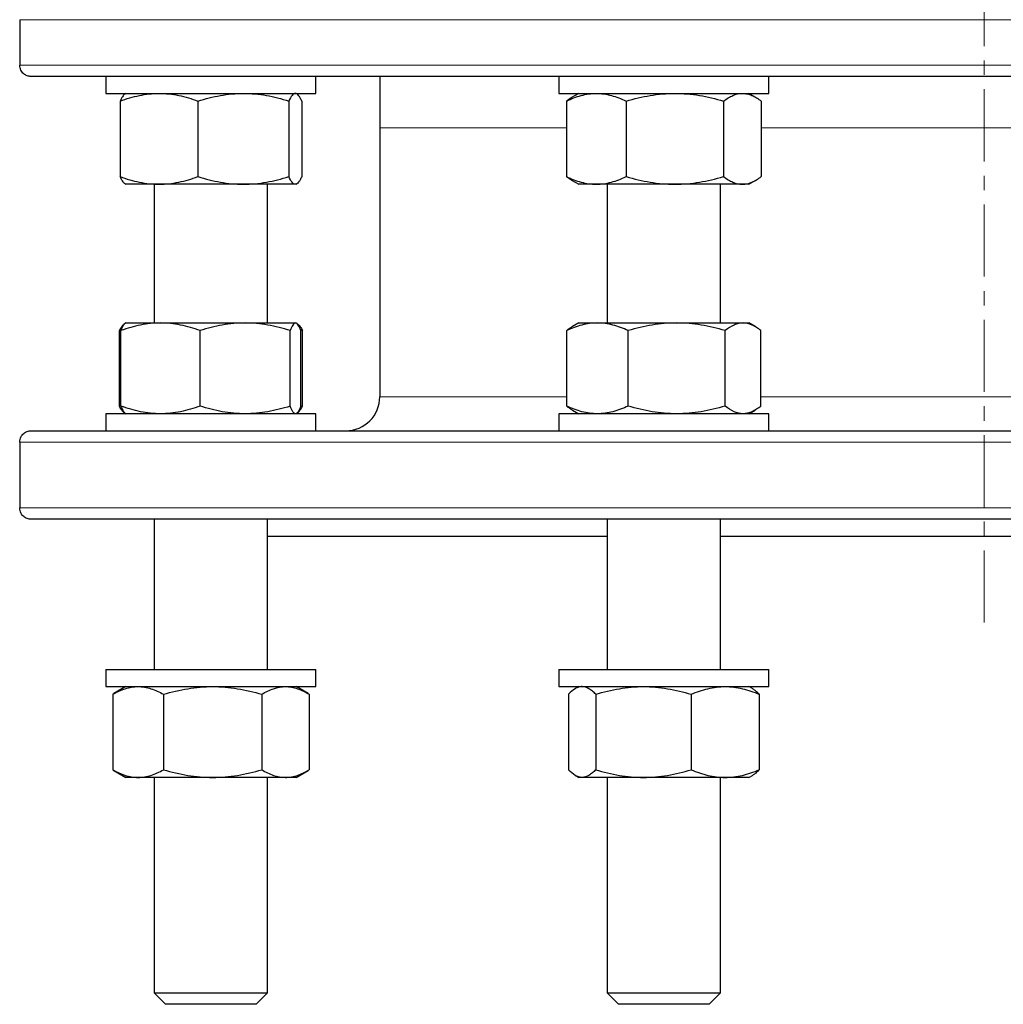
# Model space of a CAD drawing. Header units: millimetres. Extents: x 195 to 1027, y 66 to 856.
# Tile 1 of 7: x 200 to 374, y 66 to 239. Entities that reach past the tile are written whole.
import ezdxf

# ---------------------------------------------------------------- set-up
doc = ezdxf.new("R2010")
doc.units = ezdxf.units.MM
doc.linetypes.add('CENTERX2', pattern=[20.32, 12.7, -2.54, 2.54, -2.54])
doc.layers.add('FORMAT', color=7, linetype='Continuous')

msp = doc.modelspace()

# ---------------------------------------------------------------- linework, layer by layer
at = {"color": 7, "linetype": 'Continuous', "lineweight": 25}
for p, q in [((200.46, 239.14), (200.46, 231.14)), ((538.44, 229.14), (202.44, 229.14)), ((215.67, 229.14), (215.67, 226.14)), ((252.67, 226.14), (252.67, 229.14)), ((263.94, 229.14), (263.94, 220.08)), ((295.5, 229.14), (295.5, 226.14)), ((332.5, 226.14), (332.5, 229.14)), ((215.67, 226.14), (235.84, 226.14)), ((219.17, 226.14), (219.04, 226.06)), ((235.84, 226.14), (252.67, 226.14)), ((249.31, 226.06), (249.17, 226.14)), ((295.5, 226.14), (328.2, 226.14)), ((299, 226.14), (297.75, 225.42)), ((328.2, 226.14), (332.5, 226.14)), ((330.24, 225.42), (329, 226.14)), ((218.16, 224.8), (218.16, 211.48)), ((231.89, 224.8), (231.89, 211.48)), ((247.9, 224.8), (247.9, 211.48)), ((250.18, 224.8), (250.18, 211.48)), ((296.82, 224.8), (296.82, 211.48)), ((307.35, 224.8), (307.35, 211.48)), ((324.53, 224.8), (324.53, 211.48)), ((331.17, 224.8), (331.17, 211.48)), ((263.94, 220.08), (263.94, 172.68)), ((219.04, 210.22), (219.17, 210.14)), ((225.03, 210.14), (219.17, 210.14)), ((224.17, 210.14), (224.17, 185.68)), ((239.89, 210.14), (225.03, 210.14)), ((249.04, 210.14), (239.89, 210.14)), ((244.17, 185.68), (244.17, 210.14)), ((249.17, 210.14), (249.04, 210.14)), ((249.17, 210.14), (249.31, 210.22)), ((297.75, 210.86), (299, 210.14)), ((302.09, 210.14), (299, 210.14)), ((315.94, 210.14), (302.09, 210.14)), ((304, 210.14), (304, 185.68)), ((327.85, 210.14), (315.94, 210.14)), ((324, 185.68), (324, 210.14)), ((329, 210.14), (327.85, 210.14)), ((329, 210.14), (330.24, 210.86)), ((218.03, 171.02), (218.03, 184.34)), ((218.31, 171.02), (218.31, 184.34)), ((219.08, 185.62), (218.99, 185.58)), ((219.17, 185.68), (219.08, 185.62)), ((219.17, 185.68), (225.29, 185.68)), ((225.29, 185.68), (240.2, 185.68)), ((232.27, 171.02), (232.27, 184.34)), ((240.2, 185.68), (249.08, 185.68)), ((248.13, 171.02), (248.13, 184.34)), ((249.08, 185.68), (249.17, 185.68)), ((249.26, 185.62), (249.17, 185.68)), ((249.35, 185.58), (249.29, 185.61)), ((250.31, 184.34), (249.98, 184.45)), ((250.03, 171.02), (250.03, 184.34)), ((250.31, 171.02), (250.31, 184.34)), ((296.88, 171.02), (296.88, 184.34)), ((299, 185.68), (297.89, 185.04)), ((299, 185.68), (302.29, 185.68)), ((302.29, 185.68), (316.27, 185.68)), ((307.71, 171.02), (307.71, 184.34)), ((316.27, 185.68), (327.97, 185.68)), ((324.83, 171.02), (324.83, 184.34)), ((327.97, 185.68), (329, 185.68)), ((330.1, 185.04), (329, 185.68)), ((331.12, 171.02), (331.12, 184.34)), ((250.31, 171.02), (249.98, 170.91)), ((297.89, 170.31), (299, 169.68)), ((329, 169.68), (330.1, 170.32)), ((215.67, 169.68), (215.67, 166.68)), ((224.72, 169.68), (215.67, 169.68)), ((218.99, 169.78), (219.08, 169.73)), ((219.08, 169.73), (219.17, 169.68)), ((252.67, 169.68), (224.72, 169.68)), ((249.17, 169.68), (249.26, 169.73)), ((249.29, 169.75), (249.35, 169.78)), ((252.67, 166.68), (252.67, 169.68)), ((295.5, 169.68), (295.5, 166.68)), ((318.56, 169.68), (295.5, 169.68)), ((332.5, 169.68), (318.56, 169.68)), ((332.5, 166.68), (332.5, 169.68)), ((202.44, 166.68), (538.44, 166.68)), ((200.46, 164.68), (200.46, 153.08)), ((538.44, 151.08), (202.44, 151.08)), ((224.17, 151.08), (224.17, 124.58)), ((244.17, 124.58), (244.17, 151.08)), ((304, 151.08), (304, 124.58)), ((324, 124.58), (324, 151.08)), ((244.17, 148.08), (304, 148.08)), ((324, 148.08), (416.89, 148.08)), ((215.67, 124.58), (215.67, 121.58)), ((215.67, 124.58), (252.67, 124.58)), ((252.67, 121.58), (252.67, 124.58)), ((295.5, 124.58), (295.5, 121.58)), ((295.5, 124.58), (332.5, 124.58)), ((332.5, 121.58), (332.5, 124.58)), ((215.67, 121.58), (252.67, 121.58)), ((219.17, 121.58), (217.04, 120.35)), ((251.3, 120.35), (249.17, 121.58)), ((295.5, 121.58), (332.5, 121.58)), ((299, 121.58), (298.38, 121.22)), ((329.62, 121.22), (329, 121.58)), ((216.85, 120.24), (217.04, 120.35)), ((216.85, 120.24), (216.85, 106.92)), ((225.81, 120.24), (225.81, 106.92)), ((243.13, 120.24), (243.13, 106.92)), ((251.49, 120.24), (251.49, 106.92)), ((297.18, 120.24), (297.18, 106.92)), ((302, 120.24), (302, 106.92)), ((318.81, 120.24), (318.81, 106.92)), ((330.81, 120.24), (330.81, 106.92)), ((216.85, 106.92), (217.04, 106.81)), ((217.04, 106.81), (219.17, 105.58)), ((249.17, 105.58), (251.3, 106.81)), ((298.38, 105.94), (299, 105.58)), ((329, 105.58), (329.62, 105.94)), ((221.33, 105.58), (219.17, 105.58)), ((234.47, 105.58), (221.33, 105.58)), ((224.17, 105.58), (224.17, 67.58)), ((247.31, 105.58), (234.47, 105.58)), ((244.17, 67.58), (244.17, 105.58)), ((249.17, 105.58), (247.31, 105.58)), ((299.59, 105.58), (299, 105.58)), ((310.41, 105.58), (299.59, 105.58)), ((304, 105.58), (304, 67.58)), ((324.81, 105.58), (310.41, 105.58)), ((324, 67.58), (324, 105.58)), ((329, 105.58), (324.81, 105.58)), ((224.17, 67.58), (226.17, 65.58)), ((224.17, 67.58), (244.17, 67.58)), ((242.17, 65.58), (244.17, 67.58)), ((304, 67.58), (306, 65.58)), ((304, 67.58), (324, 67.58)), ((322, 65.58), (324, 67.58)), ((242.17, 65.58), (226.17, 65.58)), ((322, 65.58), (306, 65.58))]:
    msp.add_line(p, q, dxfattribs=at)
at = {"color": 8, "linetype": 'Continuous', "lineweight": 18}
for p, q in [((540.42, 239.14), (200.46, 239.14)), ((200.46, 231.14), (540.42, 231.14)), ((296.82, 220.08), (263.94, 220.08)), ((370.44, 220.08), (331.17, 220.08)), ((409.72, 220.08), (370.44, 220.08)), ((263.94, 172.68), (296.88, 172.68)), ((331.12, 172.68), (409.67, 172.68)), ((540.42, 164.68), (200.46, 164.68)), ((200.46, 153.08), (540.42, 153.08))]:
    msp.add_line(p, q, dxfattribs=at)
at = {"color": 7, "linetype": 'Continuous', "lineweight": 25}
msp.add_arc((257.94, 172.68), 6, 270, 0, dxfattribs=at)
for points, knots in [([(202.44, 229.14), (202.33, 229.14), (202.22, 229.15), (202, 229.19), (201.89, 229.22), (201.67, 229.29), (201.57, 229.34), (201.36, 229.46), (201.26, 229.53), (201.07, 229.69), (200.98, 229.79), (200.81, 230), (200.73, 230.12), (200.6, 230.38), (200.55, 230.52), (200.48, 230.82), (200.46, 230.98), (200.46, 231.14)], [0, 0, 0, 0, 0.125, 0.125, 0.25, 0.25, 0.375, 0.375, 0.5, 0.5, 0.625, 0.625, 0.75, 0.75, 0.875, 0.875, 1, 1, 1, 1]), ([(218.16, 224.8), (219.28, 225.21), (220.41, 225.55), (222.7, 226.01), (223.86, 226.14), (225.03, 226.14)], [0, 0, 0, 0, 0.5, 0.5, 1, 1, 1, 1]), ([(219.04, 226.06), (219.02, 226.05), (218.94, 226.01), (218.78, 225.86), (218.57, 225.58), (218.37, 225.23), (218.23, 224.94), (218.16, 224.8)], [0, 0, 0, 0, 0.053812, 0.28918, 0.524572, 0.762275, 1, 1, 1, 1]), ([(225.03, 226.14), (225.61, 226.14), (226.19, 226.11), (227.35, 225.99), (227.93, 225.9), (229.64, 225.55), (230.77, 225.21), (231.89, 224.8)], [0, 0, 0, 0, 0.25, 0.25, 0.5, 0.5, 1, 1, 1, 1]), ([(231.89, 224.8), (233.2, 225.21), (234.52, 225.55), (237.18, 226.01), (238.53, 226.14), (239.89, 226.14)], [0, 0, 0, 0, 0.5, 0.5, 1, 1, 1, 1]), ([(239.89, 226.14), (240.57, 226.14), (241.26, 226.11), (242.61, 225.99), (243.28, 225.9), (245.28, 225.55), (246.59, 225.21), (247.9, 224.8)], [0, 0, 0, 0, 0.25, 0.25, 0.5, 0.5, 1, 1, 1, 1]), ([(249.04, 226.14), (248.94, 226.14), (248.85, 226.11), (248.65, 225.99), (248.56, 225.89), (248.27, 225.54), (248.08, 225.2), (247.9, 224.8)], [0, 0, 0, 0, 0.25, 0.25, 0.5, 0.5, 1, 1, 1, 1]), ([(250.18, 224.8), (250.09, 225), (249.99, 225.19), (249.8, 225.52), (249.71, 225.66), (249.42, 226.01), (249.23, 226.14), (249.04, 226.14)], [0, 0, 0, 0, 0.25, 0.25, 0.5, 0.5, 1, 1, 1, 1]), ([(296.82, 224.8), (297.25, 225), (297.68, 225.19), (298.56, 225.52), (298.99, 225.66), (300.31, 226.01), (301.2, 226.14), (302.09, 226.14)], [0, 0, 0, 0, 0.25, 0.25, 0.5, 0.5, 1, 1, 1, 1]), ([(302.09, 226.14), (302.53, 226.14), (302.98, 226.11), (303.87, 225.99), (304.32, 225.89), (305.64, 225.54), (306.5, 225.2), (307.35, 224.8)], [0, 0, 0, 0, 0.25, 0.25, 0.5, 0.5, 1, 1, 1, 1]), ([(307.35, 224.8), (308.76, 225.21), (310.17, 225.55), (313.03, 226.01), (314.47, 226.14), (315.94, 226.14)], [0, 0, 0, 0, 0.5, 0.5, 1, 1, 1, 1]), ([(315.94, 226.14), (316.67, 226.14), (317.4, 226.11), (318.85, 225.99), (319.57, 225.9), (321.71, 225.55), (323.12, 225.21), (324.53, 224.8)], [0, 0, 0, 0, 0.25, 0.25, 0.5, 0.5, 1, 1, 1, 1]), ([(324.53, 224.8), (325.07, 225.21), (325.62, 225.55), (326.72, 226.01), (327.28, 226.14), (327.85, 226.14)], [0, 0, 0, 0, 0.5, 0.5, 1, 1, 1, 1]), ([(327.85, 226.14), (328.13, 226.14), (328.41, 226.11), (328.97, 225.99), (329.25, 225.9), (330.08, 225.55), (330.63, 225.21), (331.17, 224.8)], [0, 0, 0, 0, 0.25, 0.25, 0.5, 0.5, 1, 1, 1, 1]), ([(297.75, 225.42), (297.61, 225.34), (297.3, 225.15), (296.99, 224.92), (296.82, 224.8)], [0, 0, 0, 0, 0.451189, 1, 1, 1, 1]), ([(218.16, 211.48), (219.28, 211.07), (220.41, 210.73), (222.7, 210.27), (223.86, 210.14), (225.03, 210.14)], [0, 0, 0, 0, 0.5, 0.5, 1, 1, 1, 1]), ([(219.04, 210.22), (219.02, 210.23), (218.94, 210.27), (218.78, 210.42), (218.57, 210.7), (218.37, 211.05), (218.23, 211.34), (218.16, 211.48)], [0, 0, 0, 0, 0.053812, 0.28918, 0.524572, 0.762275, 1, 1, 1, 1]), ([(225.03, 210.14), (225.61, 210.14), (226.19, 210.17), (227.35, 210.29), (227.93, 210.39), (229.64, 210.74), (230.77, 211.07), (231.89, 211.48)], [0, 0, 0, 0, 0.25, 0.25, 0.5, 0.5, 1, 1, 1, 1]), ([(231.89, 211.48), (233.2, 211.07), (234.52, 210.73), (237.18, 210.27), (238.53, 210.14), (239.89, 210.14)], [0, 0, 0, 0, 0.5, 0.5, 1, 1, 1, 1]), ([(239.89, 210.14), (240.57, 210.14), (241.26, 210.17), (242.61, 210.29), (243.28, 210.39), (245.28, 210.74), (246.59, 211.07), (247.9, 211.48)], [0, 0, 0, 0, 0.25, 0.25, 0.5, 0.5, 1, 1, 1, 1]), ([(249.04, 210.14), (248.94, 210.14), (248.85, 210.17), (248.65, 210.3), (248.56, 210.39), (248.27, 210.74), (248.08, 211.08), (247.9, 211.48)], [0, 0, 0, 0, 0.25, 0.25, 0.5, 0.5, 1, 1, 1, 1]), ([(250.18, 211.48), (250.09, 211.28), (249.99, 211.09), (249.8, 210.76), (249.71, 210.62), (249.42, 210.27), (249.23, 210.14), (249.04, 210.14)], [0, 0, 0, 0, 0.25, 0.25, 0.5, 0.5, 1, 1, 1, 1]), ([(296.82, 211.48), (297.25, 211.28), (297.68, 211.09), (298.56, 210.76), (298.99, 210.62), (300.31, 210.27), (301.2, 210.14), (302.09, 210.14)], [0, 0, 0, 0, 0.25, 0.25, 0.5, 0.5, 1, 1, 1, 1]), ([(297.75, 210.86), (297.61, 210.95), (297.3, 211.13), (296.99, 211.36), (296.82, 211.48)], [0, 0, 0, 0, 0.451189, 1, 1, 1, 1]), ([(302.09, 210.14), (302.53, 210.14), (302.98, 210.17), (303.87, 210.3), (304.32, 210.39), (305.64, 210.74), (306.5, 211.08), (307.35, 211.48)], [0, 0, 0, 0, 0.25, 0.25, 0.5, 0.5, 1, 1, 1, 1]), ([(307.35, 211.48), (308.76, 211.07), (310.17, 210.73), (313.03, 210.27), (314.47, 210.14), (315.94, 210.14)], [0, 0, 0, 0, 0.5, 0.5, 1, 1, 1, 1]), ([(315.94, 210.14), (316.67, 210.14), (317.4, 210.17), (318.85, 210.29), (319.57, 210.39), (321.71, 210.74), (323.12, 211.07), (324.53, 211.48)], [0, 0, 0, 0, 0.25, 0.25, 0.5, 0.5, 1, 1, 1, 1]), ([(324.53, 211.48), (325.07, 211.07), (325.62, 210.73), (326.72, 210.27), (327.28, 210.14), (327.85, 210.14)], [0, 0, 0, 0, 0.5, 0.5, 1, 1, 1, 1]), ([(327.85, 210.14), (328.13, 210.14), (328.41, 210.17), (328.97, 210.29), (329.25, 210.39), (330.08, 210.74), (330.63, 211.07), (331.17, 211.48)], [0, 0, 0, 0, 0.25, 0.25, 0.5, 0.5, 1, 1, 1, 1]), ([(219.07, 185.61), (219.06, 185.61), (218.98, 185.58), (218.84, 185.48), (218.64, 185.28), (218.44, 185.02), (218.23, 184.71), (218.1, 184.46), (218.03, 184.34)], [0, 0, 0, 0, 0.019091, 0.213223, 0.407255, 0.604794, 0.802422, 1, 1, 1, 1]), ([(225.29, 185.68), (224.7, 185.68), (224.1, 185.65), (222.93, 185.52), (222.34, 185.43), (220.6, 185.08), (219.45, 184.75), (218.31, 184.34)], [0, 0, 0, 0, 0.25, 0.25, 0.5, 0.5, 1, 1, 1, 1]), ([(218.31, 184.34), (218.36, 184.47), (218.46, 184.73), (218.62, 185.05), (218.78, 185.32), (218.93, 185.52), (219.03, 185.59), (219.08, 185.62)], [0, 0, 0, 0, 0.2034363, 0.4069302, 0.6103181, 0.8175471, 1, 1, 1, 1]), ([(232.27, 184.34), (231.13, 184.75), (229.98, 185.08), (227.65, 185.55), (226.48, 185.68), (225.29, 185.68)], [0, 0, 0, 0, 0.5, 0.5, 1, 1, 1, 1]), ([(240.2, 185.68), (239.53, 185.68), (238.86, 185.65), (237.51, 185.52), (236.84, 185.43), (234.85, 185.08), (233.55, 184.74), (232.27, 184.34)], [0, 0, 0, 0, 0.25, 0.25, 0.5, 0.5, 1, 1, 1, 1]), ([(248.13, 184.34), (247.48, 184.54), (246.83, 184.73), (245.52, 185.06), (244.86, 185.2), (242.87, 185.55), (241.54, 185.68), (240.2, 185.68)], [0, 0, 0, 0, 0.25, 0.25, 0.5, 0.5, 1, 1, 1, 1]), ([(249.08, 185.68), (249, 185.68), (248.92, 185.65), (248.76, 185.52), (248.68, 185.43), (248.44, 185.08), (248.28, 184.75), (248.13, 184.34)], [0, 0, 0, 0, 0.25, 0.25, 0.5, 0.5, 1, 1, 1, 1]), ([(250.03, 184.34), (249.87, 184.75), (249.72, 185.08), (249.4, 185.55), (249.24, 185.68), (249.08, 185.68)], [0, 0, 0, 0, 0.5, 0.5, 1, 1, 1, 1]), ([(249.34, 185.57), (249.4, 185.54), (249.51, 185.47), (249.7, 185.28), (249.9, 185.02), (250.11, 184.71), (250.24, 184.46), (250.31, 184.34)], [0, 0, 0, 0, 0.156708, 0.364678, 0.576406, 0.78823, 1, 1, 1, 1]), ([(302.29, 185.68), (301.83, 185.68), (301.37, 185.65), (300.46, 185.52), (300, 185.43), (298.65, 185.08), (297.76, 184.75), (296.88, 184.34)], [0, 0, 0, 0, 0.25, 0.25, 0.5, 0.5, 1, 1, 1, 1]), ([(297.9, 185.04), (297.75, 184.95), (297.4, 184.75), (297.06, 184.48), (296.88, 184.34)], [0, 0, 0, 0, 0.442597, 1, 1, 1, 1]), ([(307.71, 184.34), (306.82, 184.75), (305.93, 185.08), (304.12, 185.55), (303.21, 185.68), (302.29, 185.68)], [0, 0, 0, 0, 0.5, 0.5, 1, 1, 1, 1]), ([(316.27, 185.68), (315.54, 185.68), (314.81, 185.65), (313.37, 185.52), (312.65, 185.43), (310.51, 185.08), (309.1, 184.75), (307.71, 184.34)], [0, 0, 0, 0, 0.25, 0.25, 0.5, 0.5, 1, 1, 1, 1]), ([(324.83, 184.34), (323.43, 184.75), (322.02, 185.08), (319.17, 185.55), (317.72, 185.68), (316.27, 185.68)], [0, 0, 0, 0, 0.5, 0.5, 1, 1, 1, 1]), ([(327.97, 185.68), (327.71, 185.68), (327.44, 185.65), (326.9, 185.52), (326.64, 185.43), (325.85, 185.08), (325.34, 184.74), (324.83, 184.34)], [0, 0, 0, 0, 0.25, 0.25, 0.5, 0.5, 1, 1, 1, 1]), ([(331.12, 184.34), (330.86, 184.54), (330.6, 184.73), (330.08, 185.06), (329.82, 185.2), (329.03, 185.55), (328.5, 185.68), (327.97, 185.68)], [0, 0, 0, 0, 0.25, 0.25, 0.5, 0.5, 1, 1, 1, 1]), ([(219.07, 169.75), (219.06, 169.75), (218.98, 169.77), (218.84, 169.88), (218.64, 170.07), (218.44, 170.34), (218.23, 170.65), (218.1, 170.89), (218.03, 171.02)], [0, 0, 0, 0, 0.019091, 0.2132227, 0.4072554, 0.6047939, 0.8024219, 1, 1, 1, 1]), ([(225.29, 169.68), (224.7, 169.68), (224.1, 169.71), (222.93, 169.83), (222.34, 169.92), (220.6, 170.27), (219.45, 170.61), (218.31, 171.02)], [0, 0, 0, 0, 0.25, 0.25, 0.5, 0.5, 1, 1, 1, 1]), ([(218.31, 171.02), (218.36, 170.89), (218.46, 170.63), (218.62, 170.3), (218.78, 170.03), (218.93, 169.84), (219.03, 169.77), (219.08, 169.74)], [0, 0, 0, 0, 0.203436, 0.40693, 0.610318, 0.817547, 1, 1, 1, 1]), ([(232.27, 171.02), (231.13, 170.61), (229.98, 170.27), (227.65, 169.81), (226.48, 169.68), (225.29, 169.68)], [0, 0, 0, 0, 0.5, 0.5, 1, 1, 1, 1]), ([(240.2, 169.68), (239.53, 169.68), (238.86, 169.71), (237.51, 169.83), (236.84, 169.92), (234.85, 170.28), (233.55, 170.61), (232.27, 171.02)], [0, 0, 0, 0, 0.25, 0.25, 0.5, 0.5, 1, 1, 1, 1]), ([(248.13, 171.02), (247.48, 170.81), (246.83, 170.63), (245.52, 170.3), (244.86, 170.15), (242.87, 169.8), (241.54, 169.68), (240.2, 169.68)], [0, 0, 0, 0, 0.25, 0.25, 0.5, 0.5, 1, 1, 1, 1]), ([(249.08, 169.68), (249, 169.68), (248.92, 169.71), (248.76, 169.83), (248.68, 169.92), (248.44, 170.27), (248.28, 170.61), (248.13, 171.02)], [0, 0, 0, 0, 0.25, 0.25, 0.5, 0.5, 1, 1, 1, 1]), ([(250.03, 171.02), (249.87, 170.61), (249.72, 170.27), (249.4, 169.81), (249.24, 169.68), (249.08, 169.68)], [0, 0, 0, 0, 0.5, 0.5, 1, 1, 1, 1]), ([(249.34, 169.79), (249.4, 169.82), (249.51, 169.89), (249.7, 170.08), (249.9, 170.34), (250.11, 170.65), (250.24, 170.89), (250.31, 171.02)], [0, 0, 0, 0, 0.1567075, 0.3646779, 0.5764058, 0.7882297, 1, 1, 1, 1]), ([(302.29, 169.68), (301.83, 169.68), (301.37, 169.71), (300.46, 169.83), (300, 169.92), (298.65, 170.27), (297.76, 170.61), (296.88, 171.02)], [0, 0, 0, 0, 0.25, 0.25, 0.5, 0.5, 1, 1, 1, 1]), ([(297.9, 170.32), (297.75, 170.41), (297.4, 170.61), (297.06, 170.87), (296.88, 171.02)], [0, 0, 0, 0, 0.442597, 1, 1, 1, 1]), ([(307.71, 171.02), (306.82, 170.61), (305.93, 170.27), (304.12, 169.81), (303.21, 169.68), (302.29, 169.68)], [0, 0, 0, 0, 0.5, 0.5, 1, 1, 1, 1]), ([(316.27, 169.68), (315.54, 169.68), (314.81, 169.71), (313.37, 169.83), (312.65, 169.92), (310.51, 170.27), (309.1, 170.61), (307.71, 171.02)], [0, 0, 0, 0, 0.25, 0.25, 0.5, 0.5, 1, 1, 1, 1]), ([(324.83, 171.02), (323.43, 170.61), (322.02, 170.27), (319.17, 169.81), (317.72, 169.68), (316.27, 169.68)], [0, 0, 0, 0, 0.5, 0.5, 1, 1, 1, 1]), ([(327.97, 169.68), (327.71, 169.68), (327.44, 169.71), (326.9, 169.83), (326.64, 169.92), (325.85, 170.28), (325.34, 170.61), (324.83, 171.02)], [0, 0, 0, 0, 0.25, 0.25, 0.5, 0.5, 1, 1, 1, 1]), ([(331.12, 171.02), (330.86, 170.81), (330.6, 170.63), (330.08, 170.3), (329.82, 170.15), (329.03, 169.8), (328.5, 169.68), (327.97, 169.68)], [0, 0, 0, 0, 0.25, 0.25, 0.5, 0.5, 1, 1, 1, 1]), ([(200.46, 164.68), (200.46, 164.84), (200.48, 164.99), (200.55, 165.3), (200.6, 165.44), (200.73, 165.7), (200.81, 165.82), (200.97, 166.03), (201.07, 166.12), (201.35, 166.37), (201.56, 166.49), (202, 166.64), (202.22, 166.68), (202.44, 166.68)], [0, 0, 0, 0, 0.125, 0.125, 0.25, 0.25, 0.375, 0.375, 0.5, 0.5, 0.75, 0.75, 1, 1, 1, 1]), ([(202.44, 151.08), (202.33, 151.08), (202.22, 151.09), (202, 151.13), (201.89, 151.15), (201.67, 151.23), (201.57, 151.28), (201.36, 151.4), (201.26, 151.47), (201.07, 151.63), (200.98, 151.72), (200.81, 151.94), (200.73, 152.06), (200.6, 152.31), (200.55, 152.46), (200.48, 152.76), (200.46, 152.92), (200.46, 153.08)], [0, 0, 0, 0, 0.125, 0.125, 0.25, 0.25, 0.375, 0.375, 0.5, 0.5, 0.625, 0.625, 0.75, 0.75, 0.875, 0.875, 1, 1, 1, 1]), ([(216.85, 120.24), (217.59, 120.65), (218.32, 120.98), (219.82, 121.45), (220.57, 121.58), (221.33, 121.58)], [0, 0, 0, 0, 0.5, 0.5, 1, 1, 1, 1]), ([(221.33, 121.58), (221.71, 121.58), (222.09, 121.55), (222.85, 121.42), (223.23, 121.33), (224.34, 120.98), (225.08, 120.65), (225.81, 120.24)], [0, 0, 0, 0, 0.25, 0.25, 0.5, 0.5, 1, 1, 1, 1]), ([(225.81, 120.24), (227.23, 120.65), (228.66, 120.98), (231.54, 121.45), (233, 121.58), (234.47, 121.58)], [0, 0, 0, 0, 0.5, 0.5, 1, 1, 1, 1]), ([(234.47, 121.58), (235.21, 121.58), (235.94, 121.55), (237.4, 121.42), (238.13, 121.33), (240.29, 120.98), (241.72, 120.65), (243.13, 120.24)], [0, 0, 0, 0, 0.25, 0.25, 0.5, 0.5, 1, 1, 1, 1]), ([(243.13, 120.24), (243.47, 120.44), (243.81, 120.63), (244.51, 120.96), (244.85, 121.1), (245.9, 121.45), (246.6, 121.58), (247.31, 121.58)], [0, 0, 0, 0, 0.25, 0.25, 0.5, 0.5, 1, 1, 1, 1]), ([(247.31, 121.58), (247.66, 121.58), (248.02, 121.55), (248.73, 121.42), (249.08, 121.33), (250.13, 120.98), (250.81, 120.64), (251.49, 120.24)], [0, 0, 0, 0, 0.25, 0.25, 0.5, 0.5, 1, 1, 1, 1]), ([(299.59, 121.58), (299.38, 121.58), (299.18, 121.55), (298.77, 121.42), (298.57, 121.33), (297.96, 120.98), (297.57, 120.64), (297.18, 120.24)], [0, 0, 0, 0, 0.25, 0.25, 0.5, 0.5, 1, 1, 1, 1]), ([(302, 120.24), (301.8, 120.44), (301.6, 120.63), (301.2, 120.96), (301, 121.1), (300.4, 121.45), (300, 121.58), (299.59, 121.58)], [0, 0, 0, 0, 0.25, 0.25, 0.5, 0.5, 1, 1, 1, 1]), ([(302, 120.24), (303.37, 120.65), (304.76, 120.98), (307.56, 121.45), (308.97, 121.58), (310.41, 121.58)], [0, 0, 0, 0, 0.5, 0.5, 1, 1, 1, 1]), ([(310.41, 121.58), (311.12, 121.58), (311.84, 121.55), (313.25, 121.42), (313.96, 121.33), (316.06, 120.98), (317.44, 120.65), (318.81, 120.24)], [0, 0, 0, 0, 0.25, 0.25, 0.5, 0.5, 1, 1, 1, 1]), ([(318.81, 120.24), (319.8, 120.65), (320.78, 120.98), (322.78, 121.45), (323.79, 121.58), (324.81, 121.58)], [0, 0, 0, 0, 0.5, 0.5, 1, 1, 1, 1]), ([(324.81, 121.58), (325.32, 121.58), (325.83, 121.55), (326.85, 121.42), (327.35, 121.33), (328.85, 120.98), (329.83, 120.65), (330.81, 120.24)], [0, 0, 0, 0, 0.25, 0.25, 0.5, 0.5, 1, 1, 1, 1]), ([(330.81, 120.24), (330.71, 120.34), (330.51, 120.54), (330.16, 120.85), (329.86, 121.08), (329.66, 121.19), (329.61, 121.21)], [0, 0, 0, 0, 0.255243, 0.51068, 0.877188, 1, 1, 1, 1]), ([(216.85, 106.92), (217.59, 106.51), (218.32, 106.17), (219.82, 105.71), (220.57, 105.58), (221.33, 105.58)], [0, 0, 0, 0, 0.5, 0.5, 1, 1, 1, 1]), ([(221.33, 105.58), (221.71, 105.58), (222.09, 105.61), (222.85, 105.73), (223.23, 105.82), (224.34, 106.17), (225.08, 106.51), (225.81, 106.92)], [0, 0, 0, 0, 0.25, 0.25, 0.5, 0.5, 1, 1, 1, 1]), ([(225.81, 106.92), (227.23, 106.51), (228.66, 106.17), (231.54, 105.71), (233, 105.58), (234.47, 105.58)], [0, 0, 0, 0, 0.5, 0.5, 1, 1, 1, 1]), ([(234.47, 105.58), (235.21, 105.58), (235.94, 105.61), (237.4, 105.73), (238.13, 105.82), (240.29, 106.17), (241.72, 106.51), (243.13, 106.92)], [0, 0, 0, 0, 0.25, 0.25, 0.5, 0.5, 1, 1, 1, 1]), ([(243.13, 106.92), (243.47, 106.71), (243.81, 106.53), (244.51, 106.2), (244.85, 106.05), (245.9, 105.7), (246.6, 105.58), (247.31, 105.58)], [0, 0, 0, 0, 0.25, 0.25, 0.5, 0.5, 1, 1, 1, 1]), ([(247.31, 105.58), (247.66, 105.58), (248.02, 105.61), (248.73, 105.73), (249.08, 105.82), (250.13, 106.18), (250.81, 106.51), (251.49, 106.92)], [0, 0, 0, 0, 0.25, 0.25, 0.5, 0.5, 1, 1, 1, 1]), ([(299.59, 105.58), (299.38, 105.58), (299.18, 105.61), (298.77, 105.73), (298.57, 105.82), (297.96, 106.18), (297.57, 106.51), (297.18, 106.92)], [0, 0, 0, 0, 0.25, 0.25, 0.5, 0.5, 1, 1, 1, 1]), ([(302, 106.92), (301.8, 106.71), (301.6, 106.53), (301.2, 106.2), (301, 106.05), (300.4, 105.7), (300, 105.58), (299.59, 105.58)], [0, 0, 0, 0, 0.25, 0.25, 0.5, 0.5, 1, 1, 1, 1]), ([(302, 106.92), (303.37, 106.51), (304.76, 106.17), (307.56, 105.71), (308.97, 105.58), (310.41, 105.58)], [0, 0, 0, 0, 0.5, 0.5, 1, 1, 1, 1]), ([(310.41, 105.58), (311.12, 105.58), (311.84, 105.61), (313.25, 105.73), (313.96, 105.82), (316.06, 106.17), (317.44, 106.51), (318.81, 106.92)], [0, 0, 0, 0, 0.25, 0.25, 0.5, 0.5, 1, 1, 1, 1]), ([(318.81, 106.92), (319.8, 106.51), (320.78, 106.17), (322.78, 105.71), (323.79, 105.58), (324.81, 105.58)], [0, 0, 0, 0, 0.5, 0.5, 1, 1, 1, 1]), ([(324.81, 105.58), (325.32, 105.58), (325.83, 105.61), (326.85, 105.73), (327.35, 105.82), (328.85, 106.17), (329.83, 106.51), (330.81, 106.92)], [0, 0, 0, 0, 0.25, 0.25, 0.5, 0.5, 1, 1, 1, 1]), ([(330.81, 106.92), (330.71, 106.82), (330.51, 106.61), (330.16, 106.31), (329.86, 106.07), (329.66, 105.97), (329.61, 105.94)], [0, 0, 0, 0, 0.255243, 0.51068, 0.877188, 1, 1, 1, 1])]:
    msp.add_open_spline(points, degree=3, knots=knots, dxfattribs=at)
at = {"layer": 'FORMAT', "linetype": 'CENTERX2', "lineweight": 18}
msp.add_line((370.44, 132.89), (370.44, 355.55), dxfattribs=at)

doc.saveas('drawing.dxf')
